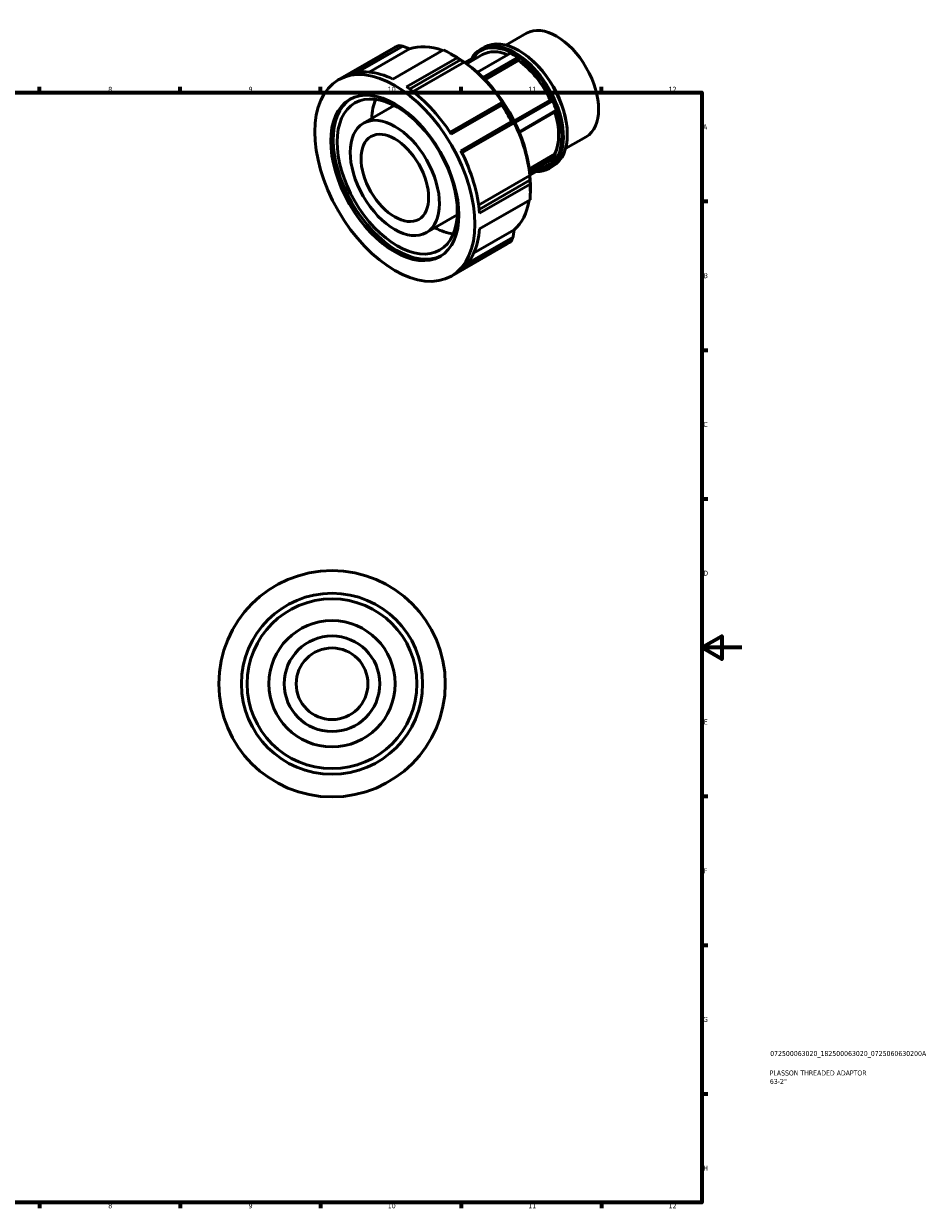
# Model space of a CAD drawing. Header units: millimetres. Extents: x -23 to 931, y -14 to 612.
# Tile 4 of 4: x 483 to 931, y 17 to 608. Entities that reach past the tile are written whole.
import ezdxf

# ---------------------------------------------------------------- set-up
doc = ezdxf.new("R2010")
doc.units = ezdxf.units.MM
for name, color, linetype, lineweight in [('Border (ISO)', 7, 'Continuous', 70), ('Title (ISO)', 7, 'Continuous', 50), ('Visible (ISO)', 7, 'Continuous', 50)]:
    doc.layers.add(name, color=color, linetype=linetype, lineweight=lineweight)
doc.styles.add('Note Text (ISO)', font='tahoma.ttf')

# ---------------------------------------------------------------- blocks, each defined once
blk = doc.blocks.new('Borders Default Border')
at = {"layer": 'Border (ISO)'}
for p, q in [((490.58, 574), (490.58, 576.9)), ((560.67, 574), (560.67, 576.9)), ((630.75, 574), (630.75, 576.9)), ((700.83, 574), (700.83, 576.9)), ((770.92, 574), (770.92, 576.9)), ((821, 519.75), (823.9, 519.75)), ((821, 445.5), (823.9, 445.5)), ((821, 371.25), (823.9, 371.25)), ((821, 222.75), (823.9, 222.75)), ((821, 148.5), (823.9, 148.5)), ((821, 74.25), (823.9, 74.25)), ((490.58, 20), (490.58, 17.1)), ((560.67, 20), (560.67, 17.1)), ((630.75, 20), (630.75, 17.1)), ((700.83, 20), (700.83, 17.1)), ((770.92, 20), (770.92, 17.1))]:
    blk.add_line(p, q, dxfattribs=at)
at = {"layer": 'Border (ISO)', "flags": 128}
for points in [[(20, 20), (20, 574), (821, 574), (821, 20), (20, 20)], [(841, 297), (821, 297), (831, 302.77), (831, 291.23), (821, 297)]]:
    blk.add_lwpolyline(points, dxfattribs=at)
at = {"layer": 'Border (ISO)', "color": 232, "true_color": 0xca0064, "char_height": 2.5, "attachment_point": 7, "style": 'Note Text (ISO)'}
for s, insert in [('8', (524.81, 574.34)), ('9', (594.88, 574.35)), ('10', (664.29, 574.35)), ('11', (734.37, 574.4)), ('12', (804.46, 574.4)), ('A', (821.59, 555.62)), ('B', (821.89, 481.38)), ('C', (821.73, 407.08)), ('D', (821.73, 332.88)), ('E', (821.94, 258.63)), ('F', (822, 184.38)), ('G', (821.61, 110.08)), ('H', (821.74, 35.88)), ('8', (524.81, 17.04)), ('9', (594.88, 17.05)), ('10', (664.29, 17.05)), ('11', (734.37, 17.1)), ('12', (804.46, 17.1))]:
    blk.add_mtext(s, dxfattribs=dict(at, insert=insert))
blk = doc.blocks.new('Title Blocks ISO')
at = {"layer": 'Title (ISO)', "color": 232, "true_color": 0xca0064, "style": 'Note Text (ISO)'}
for tag, p in [('PART_NUMBER_001', (34.08, 73.13)), ('DESCRIPTION_001', (33.84, 63.4)), ('DESCRIPTION_002', (33.95, 59.18))]:
    blk.add_attdef(tag, p, '', height=2.5, dxfattribs=at)

msp = doc.modelspace()

# ---------------------------------------------------------------- linework, layer by layer
at = {"layer": 'Visible (ISO)'}
for p, q in [((723.218, 597.715), (733.545, 603.662)), ((669.71, 597.482), (644.466, 582.944)), ((639.614, 580.373), (667.277, 596.303)), ((649.25, 584.195), (671.795, 597.178)), ((675.146, 595.893), (654.979, 584.279)), ((666.851, 580.774), (692.096, 595.311)), ((698.848, 591.423), (673.604, 576.886)), ((698.986, 591.493), (695.626, 593.443)), ((707.987, 592.054), (702.786, 589.059)), ((703.209, 588.76), (708.594, 591.861)), ((703.682, 588.418), (711.557, 592.954)), ((708.594, 591.861), (707.987, 592.054)), ((708.594, 591.861), (708.931, 591.441)), ((708.976, 584.159), (725.47, 593.657)), ((710.593, 595.604), (712.507, 596.706)), ((729.084, 591.575), (711.74, 581.587)), ((729.504, 590.804), (729.084, 591.575)), ((730.127, 594.728), (729.707, 594.971)), ((675.201, 575.772), (700.525, 590.355)), ((702.484, 589.205), (676.924, 574.485)), ((712.384, 580.945), (729.504, 590.804)), ((729.504, 589.997), (712.89, 580.429)), ((729.504, 590.804), (729.504, 589.997)), ((720.826, 568.943), (695.34, 554.267)), ((695.989, 553.274), (721.234, 567.811)), ((727.334, 559.909), (745.356, 570.287)), ((745.96, 570.342), (727.448, 559.682)), ((727.775, 559.016), (746.567, 569.837)), ((745.356, 570.287), (745.96, 570.342)), ((746.567, 569.837), (745.96, 570.342)), ((652.09, 558.708), (667.498, 567.582)), ((748.374, 565.177), (729.812, 554.488)), ((729.968, 554.107), (748.188, 564.599)), ((748.188, 564.599), (748.374, 565.177)), ((726.008, 559.542), (700.764, 545.004)), ((701.302, 543.941), (726.787, 558.618)), ((727.352, 558.937), (701.304, 543.937)), ((752.968, 546.054), (763.294, 552.001)), ((753.851, 553.529), (753.851, 553.044)), ((734.845, 536.045), (747.584, 543.381)), ((748.188, 542.63), (734.982, 535.025)), ((735.082, 534.182), (748.374, 541.837)), ((746.567, 539.258), (735.225, 532.727)), ((747.584, 543.381), (748.188, 542.63)), ((748.374, 541.837), (748.188, 542.63)), ((709.617, 517.844), (735.184, 532.567)), ((744.804, 536.194), (746.719, 537.297)), ((735.196, 530.305), (709.869, 515.72)), ((710.036, 513.783), (735.281, 528.32)), ((735.423, 528.218), (735.423, 524.334)), ((735.281, 520.513), (710.036, 505.976)), ((683.529, 504.114), (698.937, 512.987)), ((707.112, 493.814), (727.352, 505.47)), ((696.005, 482.449), (723.667, 498.379)), ((700.764, 485.434), (726.008, 499.971)), ((726.787, 501.929), (704.184, 488.913))]:
    msp.add_line(p, q, dxfattribs=at)
for radius in [56.5, 45.2, 42.375, 31.5, 23.846, 17.884]:
    msp.add_circle((636.464, 278.927), radius, dxfattribs=at)
for centre, major_axis, start_param, end_param in [((748.419, 577.831), (-14.875, 25.83), 3.1415927, 6.2831853), ((695.472, 547.341), (-28.195, 48.962), 6.2005134, 6.2831853), ((698.268, 548.951), (-26.222, 45.535), 5.679415, 6.171421), ((727.698, 565.899), (17.106, -29.705), 5.9598893, 9.7480739), ((727.277, 565.656), (-16.808, 29.188), 2.8761469, 6.5486311), ((729.613, 567.001), (-17.106, 29.705), 3.1415927, 6.2831853), ((695.472, 547.341), (28.195, -48.962), 2.2735226, 2.4427338), ((698.844, 549.283), (-25.815, 44.829), 3.9289245, 5.4958534), ((727.277, 565.656), (-15.72, 27.297), 5.6379182, 6.2831853), ((727.277, 565.656), (16.505, -28.662), 2.2807697, 2.4354867), ((730.035, 567.244), (-16.808, 29.188), 3.9289245, 5.4958534), ((670.228, 532.804), (-28.195, 48.962), 5.5843264, 6.2005134), ((698.268, 548.951), (26.222, -45.535), 1.6864281, 2.2444302), ((700.053, 549.979), (24.812, -43.087), 0.9714528, 2.1701398), ((727.277, 565.656), (15.72, -27.297), 1.4110981, 2.2579608), ((670.228, 532.804), (28.195, -48.962), 1.6573356, 2.2735226), ((669.018, 532.107), (22.556, -39.17), 3.1682954, 6.2564825), ((686.194, 541.998), (-21.146, 36.721), 0.416479, 0.7327124), ((695.472, 547.341), (28.195, -48.962), 1.4881245, 1.6573356), ((727.277, 565.656), (16.505, -28.662), 1.2335721, 1.3882892), ((727.277, 565.656), (15.72, -27.297), 0.3639005, 1.2021516), ((698.268, 548.951), (26.222, -45.535), 0.9010299, 1.459032), ((670.228, 532.804), (28.195, -48.962), 0.8719374, 1.4881245), ((727.277, 565.656), (16.505, -28.662), 0.1863746, 0.3410916), ((695.472, 547.341), (28.195, -48.962), 0.7027263, 0.8719374), ((698.268, 548.951), (26.222, -45.535), 0.1156317, 0.6084773), ((686.194, 541.998), (-21.146, 36.721), 2.4088802, 2.7251137), ((670.228, 532.804), (28.195, -48.962), 0.0865393, 0.7027263), ((695.472, 547.341), (28.195, -48.962), 0, 0.0865393)]:
    msp.add_ellipse(centre, major_axis=major_axis, ratio=0.5780931, start_param=start_param, end_param=end_param, dxfattribs=at)
for centre, major_axis in [((667.809, 531.411), (28.195, -48.962)), ((667.809, 531.411), (22.556, -39.17)), ((669.018, 532.107), (21.146, -36.721)), ((667.809, 531.411), (15.72, -27.297)), ((667.809, 531.411), (11.9, -20.664))]:
    msp.add_ellipse(centre, major_axis=major_axis, ratio=0.5780931, dxfattribs=at)
for points, weights in [([(671.795, 597.178), (670.769, 597.331), (669.71, 597.482)], [1.00083634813, 1.00054266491, 1]), ([(671.795, 597.178), (673.514, 596.519), (675.146, 595.893)], [1.00863003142, 1.00574858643, 1.00220597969]), ([(700.525, 590.355), (699.701, 590.886), (698.848, 591.423)], [1.00083634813, 1.00054266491, 1]), ([(700.525, 590.355), (701.53, 589.765), (702.484, 589.205)], [1.00863003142, 1.00574858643, 1.00220597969]), ([(721.391, 569.262), (721.116, 569.107), (720.826, 568.943)], [1.00220597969, 1.00574858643, 1.00863003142]), ([(721.234, 567.811), (721.033, 568.386), (720.826, 568.943)], [1, 1.00054266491, 1.00083634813]), ([(726.787, 558.618), (726.407, 559.078), (726.008, 559.542)], [1.00083634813, 1.00054266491, 1]), ([(726.787, 558.618), (727.077, 558.781), (727.352, 558.937)], [1.00863003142, 1.00574858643, 1.00220597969]), ([(735.184, 532.567), (735.19, 531.465), (735.196, 530.305)], [1.00220597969, 1.00574858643, 1.00863003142]), ([(735.281, 528.32), (735.243, 529.326), (735.196, 530.305)], [1, 1.00054266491, 1.00083634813]), ([(727.352, 505.47), (727.077, 503.745), (726.787, 501.929)], [1.00220597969, 1.00574858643, 1.00863003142]), ([(726.008, 499.971), (726.407, 500.963), (726.787, 501.929)], [1, 1.00054266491, 1.00083634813])]:
    msp.add_rational_spline(points, weights, degree=2, dxfattribs=at)

# ---------------------------------------------------------------- block references
msp.add_blockref('Borders Default Border', (0, 0))
msp.add_blockref('Title Blocks ISO', (821, 20)).add_auto_attribs({'PART_NUMBER_001': '072500063020_182500063020_0725060630200A', 'DESCRIPTION_001': 'PLASSON THREADED ADAPTOR', 'DESCRIPTION_002': '63-2"'})

doc.saveas('drawing.dxf')
